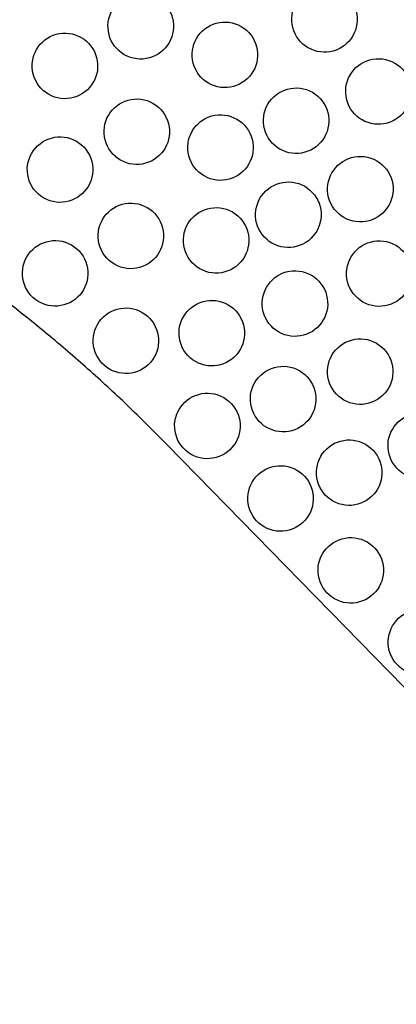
# Model space of a CAD drawing. Header units: millimetres. Extents: x 0 to 500, y 0 to 433.
# Tile 6 of 16: x 232 to 267, y 81 to 171. Entities that reach past the tile are written whole.
import ezdxf

# ---------------------------------------------------------------- set-up
doc = ezdxf.new("R2010")
doc.units = ezdxf.units.MM
doc.header["$MEASUREMENT"] = 0
doc.layers.add('Layer 01', color=7, linetype='Continuous', true_color=0x000000)
doc.layers.add('Make2D$visible$lines', color=7, linetype='Continuous', true_color=0x323232)

msp = doc.modelspace()

# ---------------------------------------------------------------- linework, layer by layer
at = {"layer": 'Layer 01'}
msp.add_line((375, 0), (246.001, 131.86), dxfattribs=at)
msp.add_rational_spline([(246.001, 131.86), (217.783, 160.705), (178.694, 170.72)], [1, 0.960125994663, 0.999999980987], degree=2, dxfattribs=at)
at = {"layer": 'Make2D$visible$lines'}
for points, knots in [([(242.069, 167.551), (242.778, 167.142), (243.608, 167.047), (245.128, 167.468), (245.773, 167.967), (246.167, 168.649), (246.555, 169.32), (246.674, 170.128), (246.27, 171.684), (245.763, 172.347), (245.069, 172.747), (244.366, 173.153), (243.539, 173.251), (242.015, 172.834), (241.366, 172.334), (240.971, 171.649), (240.582, 170.976), (240.465, 170.167), (240.868, 168.617), (241.373, 167.953), (242.069, 167.551)], [0, 0, 0, 0, 2.493479, 2.493479, 4.97355, 4.97355, 4.97355, 7.412895, 7.412895, 9.862486, 9.862486, 9.862486, 12.343004, 12.343004, 14.81817, 14.81817, 14.81817, 17.254191, 17.254191, 19.704185, 19.704185, 19.704185, 19.704185]), ([(258.905, 168.185), (259.613, 167.776), (260.442, 167.681), (261.958, 168.098), (262.607, 168.596), (263.003, 169.283), (263.39, 169.952), (263.511, 170.761), (263.105, 172.32), (262.597, 172.981), (261.905, 173.381), (261.197, 173.79), (260.369, 173.884), (258.853, 173.467), (258.204, 172.969), (257.807, 172.283), (257.421, 171.613), (257.3, 170.804), (257.705, 169.246), (258.213, 168.584), (258.905, 168.185)], [0, 0, 0, 0, 2.508377, 2.508377, 5.0087, 5.0087, 5.0087, 7.449256, 7.449256, 9.902731, 9.902731, 9.902731, 12.411109, 12.411109, 14.911431, 14.911431, 14.911431, 17.351987, 17.351987, 19.805462, 19.805462, 19.805462, 19.805462]), ([(249.782, 164.946), (250.49, 164.537), (251.319, 164.443), (252.835, 164.86), (253.484, 165.358), (253.88, 166.044), (254.267, 166.714), (254.388, 167.523), (253.982, 169.081), (253.474, 169.743), (252.782, 170.142), (252.074, 170.551), (251.246, 170.646), (249.73, 170.229), (249.081, 169.731), (248.684, 169.044), (248.298, 168.375), (248.177, 167.566), (248.582, 166.007), (249.09, 165.346), (249.782, 164.946)], [0, 0, 0, 0, 2.508377, 2.508377, 5.0087, 5.0087, 5.0087, 7.449256, 7.449256, 9.902731, 9.902731, 9.902731, 12.411109, 12.411109, 14.911431, 14.911431, 14.911431, 17.351987, 17.351987, 19.805462, 19.805462, 19.805462, 19.805462]), ([(235.127, 163.929), (235.832, 163.522), (236.661, 163.425), (238.186, 163.846), (238.832, 164.347), (239.225, 165.028), (239.614, 165.701), (239.731, 166.51), (239.328, 168.059), (238.823, 168.723), (238.127, 169.126), (237.424, 169.531), (236.596, 169.631), (235.068, 169.21), (234.422, 168.709), (234.029, 168.028), (233.639, 167.353), (233.523, 166.543), (233.925, 164.998), (234.428, 164.333), (235.127, 163.929)], [0, 0, 0, 0, 2.4742, 2.4742, 4.93609, 4.93609, 4.93609, 7.372936, 7.372936, 9.820226, 9.820226, 9.820226, 12.28632, 12.28632, 14.744679, 14.744679, 14.744679, 17.181192, 17.181192, 19.63088, 19.63088, 19.63088, 19.63088]), ([(263.848, 161.591), (264.556, 161.182), (265.384, 161.088), (266.9, 161.505), (267.549, 162.003), (267.946, 162.689), (268.332, 163.359), (268.453, 164.168), (268.048, 165.726), (267.54, 166.388), (266.848, 166.787), (266.14, 167.196), (265.311, 167.29), (263.795, 166.874), (263.146, 166.376), (262.75, 165.689), (262.363, 165.019), (262.242, 164.21), (262.648, 162.652), (263.156, 161.99), (263.848, 161.591)], [0, 0, 0, 0, 2.508377, 2.508377, 5.0087, 5.0087, 5.0087, 7.449256, 7.449256, 9.902731, 9.902731, 9.902731, 12.411109, 12.411109, 14.911431, 14.911431, 14.911431, 17.351987, 17.351987, 19.805462, 19.805462, 19.805462, 19.805462]), ([(256.309, 158.915), (257.017, 158.506), (257.845, 158.411), (259.361, 158.828), (260.01, 159.326), (260.407, 160.013), (260.793, 160.683), (260.914, 161.491), (260.509, 163.05), (260, 163.711), (259.309, 164.111), (258.601, 164.52), (257.772, 164.614), (256.256, 164.197), (255.607, 163.699), (255.211, 163.013), (254.824, 162.343), (254.703, 161.534), (255.109, 159.976), (255.617, 159.314), (256.309, 158.915)], [0, 0, 0, 0, 2.508377, 2.508377, 5.0087, 5.0087, 5.0087, 7.449256, 7.449256, 9.902731, 9.902731, 9.902731, 12.411109, 12.411109, 14.911431, 14.911431, 14.911431, 17.351987, 17.351987, 19.805462, 19.805462, 19.805462, 19.805462]), ([(241.711, 157.907), (242.419, 157.498), (243.249, 157.403), (244.768, 157.824), (245.414, 158.323), (245.809, 159.005), (246.196, 159.676), (246.316, 160.484), (245.911, 162.04), (245.404, 162.703), (244.711, 163.103), (244.007, 163.51), (243.18, 163.608), (241.657, 163.19), (241.008, 162.69), (240.612, 162.005), (240.224, 161.333), (240.106, 160.523), (240.509, 158.973), (241.015, 158.309), (241.711, 157.907)], [0, 0, 0, 0, 2.49587, 2.49587, 4.978946, 4.978946, 4.978946, 7.418524, 7.418524, 9.868774, 9.868774, 9.868774, 12.353194, 12.353194, 14.832102, 14.832102, 14.832102, 17.268426, 17.268426, 19.718612, 19.718612, 19.718612, 19.718612]), ([(249.381, 156.456), (250.089, 156.047), (250.917, 155.952), (252.434, 156.369), (253.083, 156.867), (253.479, 157.554), (253.866, 158.223), (253.987, 159.032), (253.581, 160.591), (253.073, 161.252), (252.381, 161.652), (251.673, 162.06), (250.845, 162.155), (249.329, 161.738), (248.679, 161.24), (248.283, 160.554), (247.896, 159.884), (247.776, 159.075), (248.181, 157.517), (248.689, 156.855), (249.381, 156.456)], [0, 0, 0, 0, 2.508378, 2.508378, 5.0087, 5.0087, 5.0087, 7.449256, 7.449256, 9.902731, 9.902731, 9.902731, 12.411109, 12.411109, 14.911431, 14.911431, 14.911431, 17.351987, 17.351987, 19.805462, 19.805462, 19.805462, 19.805462]), ([(234.678, 154.44), (236.151, 153.59), (237.97, 154.141), (238.776, 155.538), (239.165, 156.211), (239.283, 157.02), (238.88, 158.57), (238.375, 159.234), (237.678, 159.636), (236.975, 160.042), (236.148, 160.141), (234.621, 159.721), (233.974, 159.22), (233.58, 158.538), (233.191, 157.864), (233.074, 157.054), (233.476, 155.508), (233.981, 154.843), (234.678, 154.44)], [0, 0, 0, 0, 5.321222, 5.321222, 5.321222, 7.758104, 7.758104, 10.205739, 10.205739, 10.205739, 12.675634, 12.675634, 15.137873, 15.137873, 15.137873, 17.574053, 17.574053, 20.023377, 20.023377, 20.023377, 20.023377]), ([(262.193, 152.656), (262.901, 152.247), (263.73, 152.152), (265.246, 152.569), (265.895, 153.067), (266.291, 153.754), (266.678, 154.423), (266.799, 155.232), (266.393, 156.791), (265.885, 157.452), (265.193, 157.852), (264.485, 158.26), (263.657, 158.355), (262.141, 157.938), (261.492, 157.44), (261.095, 156.754), (260.709, 156.084), (260.588, 155.275), (260.993, 153.717), (261.501, 153.055), (262.193, 152.656)], [0, 0, 0, 0, 2.508378, 2.508378, 5.0087, 5.0087, 5.0087, 7.449256, 7.449256, 9.902731, 9.902731, 9.902731, 12.411109, 12.411109, 14.911431, 14.911431, 14.911431, 17.351987, 17.351987, 19.805462, 19.805462, 19.805462, 19.805462]), ([(255.597, 150.314), (256.305, 149.905), (257.133, 149.811), (258.649, 150.228), (259.298, 150.726), (259.695, 151.412), (260.081, 152.082), (260.202, 152.891), (259.797, 154.449), (259.289, 155.111), (258.597, 155.51), (257.889, 155.919), (257.06, 156.013), (255.544, 155.596), (254.895, 155.098), (254.499, 154.412), (254.112, 153.742), (253.991, 152.933), (254.397, 151.375), (254.905, 150.713), (255.597, 150.314)], [0, 0, 0, 0, 2.508377, 2.508377, 5.0087, 5.0087, 5.0087, 7.449256, 7.449256, 9.902731, 9.902731, 9.902731, 12.411109, 12.411109, 14.911431, 14.911431, 14.911431, 17.351987, 17.351987, 19.805462, 19.805462, 19.805462, 19.805462]), ([(241.163, 148.372), (242.637, 147.522), (244.455, 148.074), (245.261, 149.471), (245.648, 150.141), (245.768, 150.95), (245.363, 152.506), (244.856, 153.168), (244.163, 153.569), (243.459, 153.975), (242.632, 154.073), (241.11, 153.655), (240.461, 153.156), (240.065, 152.471), (239.677, 151.798), (239.558, 150.989), (239.962, 149.437), (240.468, 148.774), (241.163, 148.372)], [0, 0, 0, 0, 5.356724, 5.356724, 5.356724, 7.796344, 7.796344, 10.246944, 10.246944, 10.246944, 12.733804, 12.733804, 15.214924, 15.214924, 15.214924, 17.651514, 17.651514, 20.101861, 20.101861, 20.101861, 20.101861]), ([(248.98, 147.965), (249.688, 147.556), (250.516, 147.462), (252.032, 147.879), (252.682, 148.377), (253.078, 149.063), (253.465, 149.733), (253.586, 150.542), (253.18, 152.1), (252.672, 152.762), (251.98, 153.161), (251.272, 153.57), (250.444, 153.665), (248.928, 153.248), (248.278, 152.75), (247.882, 152.063), (247.495, 151.393), (247.375, 150.585), (247.78, 149.026), (248.288, 148.365), (248.98, 147.965)], [0, 0, 0, 0, 2.508377, 2.508377, 5.0087, 5.0087, 5.0087, 7.449256, 7.449256, 9.902731, 9.902731, 9.902731, 12.411109, 12.411109, 14.911431, 14.911431, 14.911431, 17.351987, 17.351987, 19.805462, 19.805462, 19.805462, 19.805462]), ([(234.23, 144.951), (235.702, 144.101), (237.521, 144.651), (238.328, 146.049), (238.717, 146.722), (238.835, 147.53), (238.431, 149.081), (237.926, 149.745), (237.23, 150.147), (235.763, 150.994), (233.942, 150.451), (233.132, 149.049), (232.325, 147.651), (232.759, 145.8), (234.23, 144.951)], [0, 0, 0, 0, 5.326071, 5.326071, 5.326071, 7.763074, 7.763074, 10.211066, 10.211066, 10.211066, 15.52575, 15.52575, 15.52575, 20.805539, 20.805539, 20.805539, 20.805539]), ([(263.932, 144.925), (264.64, 144.516), (265.468, 144.421), (266.984, 144.838), (267.633, 145.336), (268.03, 146.023), (268.416, 146.692), (268.537, 147.501), (268.132, 149.06), (267.624, 149.721), (266.932, 150.121), (266.224, 150.529), (265.395, 150.624), (263.879, 150.207), (263.23, 149.709), (262.834, 149.023), (262.447, 148.353), (262.326, 147.544), (262.732, 145.986), (263.24, 145.324), (263.932, 144.925)], [0, 0, 0, 0, 2.508377, 2.508377, 5.0087, 5.0087, 5.0087, 7.449256, 7.449256, 9.902731, 9.902731, 9.902731, 12.411109, 12.411109, 14.911431, 14.911431, 14.911431, 17.351987, 17.351987, 19.805462, 19.805462, 19.805462, 19.805462]), ([(256.204, 142.181), (256.912, 141.773), (257.74, 141.678), (259.256, 142.095), (259.906, 142.593), (260.302, 143.279), (260.689, 143.949), (260.81, 144.758), (260.404, 146.316), (259.896, 146.978), (259.204, 147.378), (258.496, 147.786), (257.668, 147.881), (256.152, 147.464), (255.502, 146.966), (255.106, 146.279), (254.719, 145.61), (254.599, 144.801), (255.004, 143.243), (255.512, 142.581), (256.204, 142.181)], [0, 0, 0, 0, 2.508378, 2.508378, 5.0087, 5.0087, 5.0087, 7.449256, 7.449256, 9.902731, 9.902731, 9.902731, 12.411109, 12.411109, 14.911431, 14.911431, 14.911431, 17.351987, 17.351987, 19.805462, 19.805462, 19.805462, 19.805462]), ([(248.579, 139.475), (249.287, 139.066), (250.115, 138.971), (251.631, 139.388), (252.281, 139.886), (252.677, 140.573), (253.064, 141.242), (253.184, 142.051), (252.779, 143.61), (252.271, 144.271), (251.579, 144.671), (250.871, 145.079), (250.043, 145.174), (248.527, 144.757), (247.877, 144.259), (247.481, 143.573), (247.094, 142.903), (246.973, 142.094), (247.379, 140.536), (247.887, 139.874), (248.579, 139.475)], [0, 0, 0, 0, 2.508377, 2.508377, 5.0087, 5.0087, 5.0087, 7.449256, 7.449256, 9.902731, 9.902731, 9.902731, 12.411109, 12.411109, 14.911431, 14.911431, 14.911431, 17.351987, 17.351987, 19.805462, 19.805462, 19.805462, 19.805462]), ([(240.71, 138.783), (242.183, 137.933), (244.001, 138.484), (244.808, 139.881), (245.195, 140.552), (245.315, 141.36), (244.91, 142.917), (244.403, 143.579), (243.71, 143.979), (243.006, 144.386), (242.178, 144.483), (240.657, 144.066), (240.008, 143.567), (239.612, 142.881), (239.224, 142.209), (239.105, 141.4), (239.509, 139.848), (240.015, 139.184), (240.71, 138.783)], [0, 0, 0, 0, 5.359088, 5.359088, 5.359088, 7.798804, 7.798804, 10.249736, 10.249736, 10.249736, 12.738794, 12.738794, 15.221947, 15.221947, 15.221947, 17.658807, 17.658807, 20.109348, 20.109348, 20.109348, 20.109348]), ([(262.183, 135.956), (262.891, 135.547), (263.719, 135.452), (265.235, 135.869), (265.885, 136.367), (266.281, 137.054), (266.668, 137.723), (266.789, 138.532), (266.383, 140.091), (265.875, 140.752), (265.183, 141.152), (264.475, 141.561), (263.647, 141.655), (262.131, 141.238), (261.481, 140.74), (261.085, 140.054), (260.698, 139.384), (260.578, 138.575), (260.983, 137.017), (261.491, 136.355), (262.183, 135.956)], [0, 0, 0, 0, 2.508377, 2.508377, 5.0087, 5.0087, 5.0087, 7.449256, 7.449256, 9.902731, 9.902731, 9.902731, 12.411109, 12.411109, 14.911431, 14.911431, 14.911431, 17.351987, 17.351987, 19.805462, 19.805462, 19.805462, 19.805462]), ([(255.115, 133.447), (255.823, 133.038), (256.651, 132.943), (258.168, 133.36), (258.817, 133.858), (259.213, 134.545), (259.6, 135.214), (259.721, 136.023), (259.315, 137.582), (258.807, 138.243), (258.115, 138.643), (257.407, 139.052), (256.579, 139.146), (255.063, 138.729), (254.413, 138.231), (254.017, 137.545), (253.63, 136.875), (253.51, 136.066), (253.915, 134.508), (254.423, 133.846), (255.115, 133.447)], [0, 0, 0, 0, 2.508377, 2.508377, 5.0087, 5.0087, 5.0087, 7.449256, 7.449256, 9.902731, 9.902731, 9.902731, 12.411109, 12.411109, 14.911431, 14.911431, 14.911431, 17.351987, 17.351987, 19.805462, 19.805462, 19.805462, 19.805462]), ([(248.178, 130.984), (248.886, 130.575), (249.714, 130.481), (251.23, 130.898), (251.88, 131.396), (252.276, 132.082), (252.663, 132.752), (252.783, 133.561), (252.378, 135.119), (251.87, 135.781), (251.178, 136.18), (250.47, 136.589), (249.642, 136.684), (248.125, 136.267), (247.476, 135.769), (247.08, 135.082), (246.693, 134.412), (246.572, 133.603), (246.978, 132.045), (247.486, 131.383), (248.178, 130.984)], [0, 0, 0, 0, 2.508377, 2.508377, 5.0087, 5.0087, 5.0087, 7.449256, 7.449256, 9.902731, 9.902731, 9.902731, 12.411109, 12.411109, 14.911431, 14.911431, 14.911431, 17.351987, 17.351987, 19.805462, 19.805462, 19.805462, 19.805462]), ([(267.727, 129.172), (268.435, 128.763), (269.263, 128.669), (270.78, 129.086), (271.429, 129.584), (271.825, 130.27), (272.212, 130.94), (272.333, 131.749), (271.927, 133.307), (271.419, 133.969), (270.727, 134.368), (270.019, 134.777), (269.191, 134.871), (267.675, 134.454), (267.025, 133.956), (266.629, 133.27), (266.242, 132.6), (266.122, 131.791), (266.527, 130.233), (267.035, 129.571), (267.727, 129.172)], [0, 0, 0, 0, 2.508377, 2.508377, 5.0087, 5.0087, 5.0087, 7.449256, 7.449256, 9.902731, 9.902731, 9.902731, 12.411109, 12.411109, 14.911431, 14.911431, 14.911431, 17.351987, 17.351987, 19.805462, 19.805462, 19.805462, 19.805462]), ([(261.174, 126.711), (261.882, 126.302), (262.71, 126.208), (264.226, 126.625), (264.876, 127.123), (265.272, 127.809), (265.659, 128.479), (265.78, 129.288), (265.374, 130.846), (264.866, 131.508), (264.174, 131.907), (263.466, 132.316), (262.638, 132.411), (261.122, 131.994), (260.472, 131.496), (260.076, 130.809), (259.689, 130.139), (259.568, 129.331), (259.974, 127.772), (260.482, 127.111), (261.174, 126.711)], [0, 0, 0, 0, 2.508377, 2.508377, 5.0087, 5.0087, 5.0087, 7.449256, 7.449256, 9.902731, 9.902731, 9.902731, 12.411109, 12.411109, 14.911431, 14.911431, 14.911431, 17.351987, 17.351987, 19.805462, 19.805462, 19.805462, 19.805462]), ([(254.882, 124.348), (255.59, 123.94), (256.418, 123.845), (257.935, 124.262), (258.584, 124.76), (258.98, 125.446), (259.367, 126.116), (259.488, 126.925), (259.082, 128.483), (258.574, 129.145), (257.882, 129.545), (257.174, 129.953), (256.346, 130.048), (254.83, 129.631), (254.18, 129.133), (253.784, 128.446), (253.397, 127.777), (253.277, 126.968), (253.682, 125.41), (254.19, 124.748), (254.882, 124.348)], [0, 0, 0, 0, 2.508377, 2.508377, 5.0087, 5.0087, 5.0087, 7.449256, 7.449256, 9.902731, 9.902731, 9.902731, 12.411109, 12.411109, 14.911431, 14.911431, 14.911431, 17.351987, 17.351987, 19.805462, 19.805462, 19.805462, 19.805462]), ([(261.316, 117.772), (262.024, 117.363), (262.852, 117.269), (264.368, 117.686), (265.018, 118.184), (265.414, 118.87), (265.801, 119.54), (265.921, 120.349), (265.516, 121.907), (265.008, 122.569), (264.316, 122.968), (263.608, 123.377), (262.78, 123.472), (261.263, 123.055), (260.614, 122.557), (260.218, 121.87), (259.831, 121.2), (259.71, 120.391), (260.116, 118.833), (260.624, 118.171), (261.316, 117.772)], [0, 0, 0, 0, 2.508377, 2.508377, 5.0087, 5.0087, 5.0087, 7.449256, 7.449256, 9.902731, 9.902731, 9.902731, 12.411109, 12.411109, 14.911431, 14.911431, 14.911431, 17.351987, 17.351987, 19.805462, 19.805462, 19.805462, 19.805462]), ([(267.749, 111.196), (268.457, 110.787), (269.286, 110.692), (270.802, 111.109), (271.451, 111.607), (271.848, 112.294), (272.234, 112.963), (272.355, 113.772), (271.949, 115.331), (271.441, 115.992), (270.749, 116.392), (270.042, 116.801), (269.213, 116.895), (267.697, 116.478), (267.048, 115.98), (266.651, 115.294), (266.265, 114.624), (266.144, 113.815), (266.55, 112.257), (267.058, 111.595), (267.749, 111.196)], [0, 0, 0, 0, 2.508377, 2.508377, 5.0087, 5.0087, 5.0087, 7.449256, 7.449256, 9.902731, 9.902731, 9.902731, 12.411109, 12.411109, 14.911431, 14.911431, 14.911431, 17.351987, 17.351987, 19.805462, 19.805462, 19.805462, 19.805462])]:
    msp.add_open_spline(points, degree=3, knots=knots, dxfattribs=at)

doc.saveas('drawing.dxf')
